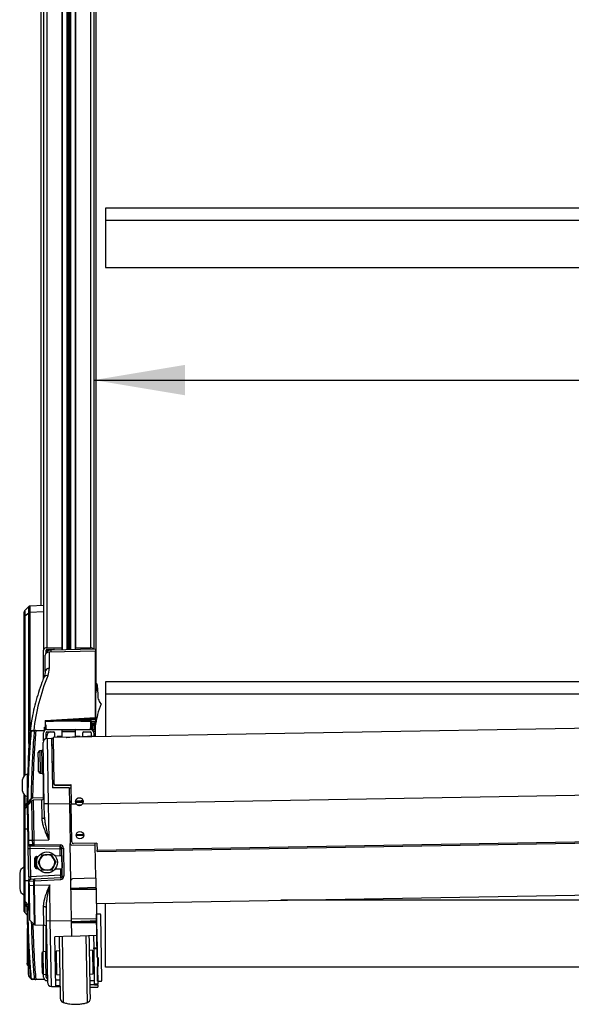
# Model space of a CAD drawing. Header units: millimetres. Extents: x 0 to 420, y 0 to 297.
# Tile 42 of 59: x 293 to 311, y 168 to 200. Entities that reach past the tile are written whole.
import ezdxf

# ---------------------------------------------------------------- set-up
doc = ezdxf.new("R2010")
doc.units = ezdxf.units.MM
doc.layers.add('QUOTE', color=174, linetype='Continuous')
doc.styles.add('SLDTEXTSTYLE3', font='TXT', dxfattribs={"width": 0.75})
doc.dimstyles.new('SLDDIMSTYLE0', dxfattribs={"dimtxt": 3, "dimasz": 3, "dimexe": 0, "dimexo": 0.0625, "dimgap": 0.75, "dimtad": 1, "dimlfac": 18.158119, "dimrnd": 1e-09, "dimzin": 12, "dimdsep": 46, "dimtxsty": 'SLDTEXTSTYLE3', "dimsah": 1, "dimcen": 0.09, "dimadec": 0, "dimazin": 3, "dimtfac": 1, "dimtdec": 3, "dimtofl": 0, "dimtmove": 0, "dimatfit": 3, "dimfxl": 0, "dimfrac": 2, "dimtolj": 1, "dimtzin": 12, "dimarcsym": 0})

# ---------------------------------------------------------------- blocks, each defined once
blk = doc.blocks.new('_D')
at = {"layer": 'QUOTE'}
for p, q in [((295.045, 188.032), (319.937, 188.032)), ((319.937, 188.032), (364.932, 188.032))]:
    blk.add_line(p, q, dxfattribs=at)
for points in [[(295.045, 188.032), (298.045, 187.532), (298.045, 188.532)], [(319.937, 188.032), (316.937, 188.532), (316.937, 187.532)]]:
    blk.add_solid(points, dxfattribs=at)
at = {"layer": 'QUOTE', "insert": (358.282, 191.899), "char_height": 3, "attachment_point": 1, "style": 'SLDTEXTSTYLE3'}
blk.add_mtext('452', dxfattribs=at)

msp = doc.modelspace()

# ---------------------------------------------------------------- linework, layer by layer
at = {"color": 7, "linetype": 'Continuous', "lineweight": 25}
for p, q in [((293.3925, 260.9325), (293.3925, 179.15508)), ((293.50265, 261.01039), (293.50265, 179.23296)), ((293.99003, 261.01039), (293.99003, 179.23296)), ((294.44713, 261.01039), (294.44713, 179.23296)), ((294.93451, 261.01039), (294.93451, 179.23296)), ((295.04466, 260.9325), (295.04466, 179.18312)), ((294.0038, 260.41458), (294.0038, 179.16384)), ((294.15781, 260.41458), (294.15781, 179.16669)), ((294.16754, 260.41173), (294.16754, 179.16687)), ((294.20885, 260.38256), (294.20885, 179.16764)), ((294.22831, 260.38256), (294.22831, 179.168)), ((294.26962, 260.41173), (294.26962, 179.16877)), ((294.27935, 260.41458), (294.27935, 179.16895)), ((294.43336, 260.41458), (294.43336, 179.1718)), ((295.10641, 259.7799), (295.10641, 178.05308)), ((295.11585, 259.50075), (295.11585, 178.05296)), ((293.30654, 254.5885), (293.30654, 180.62161)), ((295.43016, 193.68418), (295.43016, 193.29477)), ((319.5516, 193.68418), (295.43016, 193.68418)), ((295.43016, 193.29477), (295.43016, 191.7371)), ((295.43016, 193.29477), (319.5516, 193.29477)), ((295.43016, 191.7371), (319.5516, 191.7371)), ((292.90742, 180.58726), (292.77291, 180.441)), ((292.90873, 180.37387), (292.77397, 180.26732)), ((292.90873, 176.07942), (292.90873, 180.37387)), ((293.3925, 180.62577), (292.94445, 180.60411)), ((293.3925, 180.4088), (292.94708, 180.38727)), ((292.94709, 180.38676), (292.94709, 176.49428)), ((292.75918, 175.02161), (292.75918, 180.23965)), ((292.77397, 180.26732), (292.77397, 175.03531)), ((293.3925, 178.22142), (293.3925, 179.15508)), ((293.47511, 179.04826), (293.47511, 179.15508)), ((293.50265, 179.23296), (293.99003, 179.23296)), ((293.50265, 179.17455), (293.72844, 179.17455)), ((293.50265, 179.17455), (293.50265, 179.06756)), ((295.09973, 179.11464), (293.58045, 179.0865)), ((293.58045, 179.0865), (293.58045, 178.55372)), ((295.09973, 179.18414), (293.63552, 179.15702)), ((293.63552, 179.15702), (293.63552, 179.08752)), ((293.68438, 179.17455), (293.68438, 179.15793)), ((293.71192, 179.17455), (293.71192, 179.15844)), ((293.99003, 179.23296), (293.99003, 179.16359)), ((294.44713, 179.23296), (294.93451, 179.23296)), ((294.44713, 179.17205), (294.44713, 179.23296)), ((295.09973, 179.18414), (295.09973, 179.11464)), ((295.09973, 176.93669), (295.09973, 179.11464)), ((293.44757, 178.45642), (293.44757, 178.99002)), ((295.13361, 178.05274), (295.09973, 178.05316)), ((295.13361, 178.05274), (295.11074, 177.92264)), ((295.14214, 178.0421), (295.13361, 178.05274)), ((295.43016, 178.10753), (295.43016, 177.71811)), ((319.5516, 178.10753), (295.43016, 178.10753)), ((295.11074, 178.01815), (295.09973, 178.01815)), ((295.11074, 178.01768), (295.09973, 178.01768)), ((295.11074, 177.94539), (295.09973, 177.94539)), ((295.11074, 177.83759), (295.09973, 177.83759)), ((295.11074, 177.81881), (295.09973, 177.81881)), ((295.11074, 177.72667), (295.09973, 177.72667)), ((295.11074, 178.01768), (295.11074, 178.01815)), ((295.11074, 177.94539), (295.11074, 178.01768)), ((295.11074, 177.83759), (295.11074, 177.94539)), ((295.11074, 177.81881), (295.11074, 177.83759)), ((295.11074, 177.72667), (295.11074, 177.81881)), ((295.11074, 177.10079), (295.11074, 177.72667)), ((295.18233, 177.70636), (295.16757, 177.99012)), ((295.43016, 177.71811), (319.5516, 177.71811)), ((295.43016, 177.71811), (295.43016, 176.30732)), ((295.11074, 177.10079), (295.09973, 177.10079)), ((295.11074, 177.0229), (295.11074, 177.10079)), ((293.44757, 176.84489), (295.09973, 176.93669)), ((293.44757, 176.83403), (295.09973, 176.90543)), ((293.44757, 176.8018), (295.09973, 176.8732)), ((293.44757, 176.84489), (293.44757, 176.62361)), ((321.13013, 176.75592), (293.70856, 176.27727)), ((294.49486, 176.84706), (294.96205, 176.84011)), ((294.96205, 176.80812), (294.93451, 176.80761)), ((294.93451, 176.79954), (294.93451, 176.8076)), ((294.93451, 176.79954), (294.96205, 176.80006)), ((294.93451, 176.79954), (294.93451, 176.79293)), ((294.93451, 176.79293), (294.96205, 176.79327)), ((294.93451, 176.79293), (294.93451, 176.75256)), ((294.93451, 176.75256), (294.96205, 176.75255)), ((294.93451, 176.75256), (294.93451, 176.73218)), ((294.96205, 176.80006), (294.96205, 176.86725)), ((294.96205, 176.79327), (294.96205, 176.80006)), ((295.09688, 176.79485), (294.96205, 176.79327)), ((295.07359, 176.753), (295.08349, 176.76753)), ((295.08349, 176.55594), (295.08349, 176.76753)), ((295.09457, 176.78977), (295.09688, 176.79485)), ((295.09457, 176.78977), (295.09457, 176.57933)), ((295.11074, 177.0229), (295.09973, 177.0229)), ((295.09973, 176.93669), (295.09973, 176.90543)), ((295.09973, 176.90543), (295.09973, 176.8732)), ((295.09973, 176.8732), (295.09973, 176.80994)), ((295.11074, 176.86714), (295.09973, 176.86714)), ((295.09973, 176.85101), (295.11074, 176.85101)), ((295.09973, 176.60225), (295.09973, 176.80994)), ((295.11074, 176.86714), (295.11074, 177.0229)), ((295.11074, 176.85101), (295.11074, 176.86714)), ((293.41742, 176.505), (293.13732, 176.50013)), ((293.13828, 176.51432), (293.42893, 176.5194)), ((293.3925, 176.16986), (293.3925, 176.43842)), ((293.42004, 176.61887), (293.44757, 176.62361)), ((293.42004, 176.51982), (293.42004, 176.61887)), ((293.42494, 176.51933), (293.42004, 176.51982)), ((293.44757, 176.5338), (293.44757, 176.62361)), ((293.47511, 176.54506), (293.47511, 176.69462)), ((293.47511, 176.24525), (293.47511, 176.43842)), ((293.50265, 176.54856), (293.99003, 176.54856)), ((293.50265, 176.46595), (293.72844, 176.46595)), ((293.75598, 176.43842), (293.75598, 176.2781)), ((293.99003, 176.54856), (293.99003, 176.31175)), ((294.44713, 176.54092), (293.99003, 176.53603)), ((293.99003, 176.53547), (294.44713, 176.54036)), ((293.99003, 176.52919), (294.44713, 176.53717)), ((293.99003, 176.47412), (294.44713, 176.4821)), ((294.44713, 176.31175), (294.44713, 176.54856)), ((294.44713, 176.54856), (294.93451, 176.54856)), ((294.68118, 176.31342), (294.68118, 176.43842)), ((294.70872, 176.46595), (294.93451, 176.46595)), ((294.93451, 176.73218), (294.96205, 176.73251)), ((294.93451, 176.73218), (294.93451, 176.70158)), ((294.93451, 176.70158), (294.96205, 176.70192)), ((294.93451, 176.70158), (294.93451, 176.66755)), ((294.93451, 176.66755), (294.96205, 176.66759)), ((294.93451, 176.66755), (294.93451, 176.60087)), ((294.93451, 176.54856), (294.93451, 176.60087)), ((294.95775, 176.54608), (295.09973, 176.54856)), ((295.0311, 176.73254), (294.96205, 176.73251)), ((294.96205, 176.73251), (294.96205, 176.70192)), ((294.96205, 176.70192), (295.01712, 176.70148)), ((294.96205, 176.66759), (294.96205, 176.54616)), ((295.01712, 176.66723), (294.96205, 176.66759)), ((294.96205, 176.43842), (294.96205, 176.32814)), ((295.01712, 176.70148), (295.01712, 176.72818)), ((295.01712, 176.54712), (295.01712, 176.66723)), ((295.03059, 176.49228), (295.09973, 176.49349)), ((295.04466, 176.43842), (295.04466, 176.30059)), ((295.05242, 176.73946), (295.05242, 176.54773)), ((295.08349, 176.55594), (295.09457, 176.57933)), ((295.08349, 176.54828), (295.08349, 176.55594)), ((295.09457, 176.57933), (295.09457, 176.54847)), ((295.09973, 176.54856), (295.09973, 176.60225)), ((295.09973, 176.49349), (295.09973, 176.54856)), ((295.09973, 176.30155), (295.09973, 176.49349)), ((293.41607, 174.1003), (293.38096, 176.11222)), ((293.50265, 176.25137), (293.50265, 176.33031)), ((293.51141, 176.25211), (293.65378, 176.25957)), ((293.51141, 176.25211), (293.54893, 174.10262)), ((293.65378, 176.25957), (293.70785, 176.26241)), ((293.65378, 176.25957), (293.68232, 174.62473)), ((293.70925, 176.23755), (293.65418, 176.23706)), ((293.70785, 176.26241), (293.70881, 176.26246)), ((293.70785, 176.26241), (293.70829, 176.23754)), ((293.70856, 176.27727), (293.73481, 174.77333)), ((293.99003, 176.31175), (293.83858, 176.31175)), ((293.83858, 176.31175), (293.83858, 176.27954)), ((294.13272, 176.28467), (294.15001, 176.28558)), ((294.15001, 176.28558), (294.20408, 176.28841)), ((294.15002, 176.28498), (294.15001, 176.28558)), ((294.20408, 176.28841), (294.25863, 176.29127)), ((294.20408, 176.28841), (294.20413, 176.28592)), ((294.25863, 176.29127), (295.02953, 176.33167)), ((294.25863, 176.29127), (294.25871, 176.28687)), ((294.59857, 176.31175), (294.44713, 176.31175)), ((294.59857, 176.30909), (294.59857, 176.31175)), ((295.03008, 176.30034), (295.02953, 176.33167)), ((293.22685, 175.47401), (293.22144, 175.78412)), ((293.33996, 175.85352), (293.266, 175.83914)), ((293.266, 175.83914), (293.27872, 175.11046)), ((293.34654, 175.4761), (293.33996, 175.85352)), ((293.65763, 176.03932), (293.71266, 176.04221)), ((292.89686, 175.38868), (292.89686, 175.68678)), ((293.23227, 175.16389), (293.22685, 175.47401)), ((293.35313, 175.09867), (293.34654, 175.4761)), ((293.66736, 175.4817), (293.72243, 175.48266)), ((292.6986, 174.51651), (292.6986, 174.90201)), ((292.88343, 175.08099), (292.86381, 175.08099)), ((292.86381, 174.33752), (292.86381, 175.08099)), ((293.27872, 175.11046), (293.35313, 175.09867)), ((293.3925, 174.25996), (293.3925, 175.0713)), ((294.23312, 174.62473), (293.68232, 174.62473)), ((293.73505, 174.75935), (293.73481, 174.77333)), ((293.79079, 174.72185), (294.28636, 174.7305)), ((293.79101, 174.70893), (293.79079, 174.72185)), ((293.79101, 174.70893), (294.28658, 174.71758)), ((294.23312, 174.62473), (294.24202, 174.11472)), ((294.23312, 174.62473), (294.2882, 174.62473)), ((294.28636, 174.7305), (294.29763, 174.08435)), ((320.25028, 174.53735), (294.6653, 174.09076)), ((292.75918, 173.95913), (292.75918, 174.3969)), ((292.77397, 174.3832), (292.77397, 174.02558)), ((292.95952, 174.24593), (292.82307, 174.09961)), ((293.01314, 174.1982), (292.88092, 174.05135)), ((293.03564, 172.90944), (293.01314, 174.1982)), ((293.03268, 174.29779), (293.03608, 174.29801)), ((293.03608, 174.29801), (293.3925, 174.31009)), ((293.33405, 174.23117), (293.05119, 174.21634)), ((293.05119, 174.21634), (293.07399, 172.91011)), ((293.34485, 173.61274), (293.33405, 174.23117)), ((294.24106, 174.16979), (294.29613, 174.17075)), ((294.44868, 174.17341), (294.69534, 174.17771)), ((292.75918, 173.89869), (292.75918, 173.95913)), ((292.90873, 174.14108), (292.77397, 173.9967)), ((292.88093, 174.0508), (292.77397, 173.93621)), ((292.77397, 173.9967), (292.77397, 173.99666)), ((292.77397, 173.99666), (292.77397, 173.93621)), ((292.8861, 172.90683), (292.86679, 174.01354)), ((292.88092, 174.05135), (292.9009, 172.90709)), ((292.90873, 174.08224), (292.90873, 174.14108)), ((292.94709, 174.15854), (292.94709, 174.12484)), ((293.54893, 174.10262), (293.41607, 174.1003)), ((293.4238, 173.65789), (293.41607, 174.1003)), ((293.54893, 174.10262), (294.24202, 174.11472)), ((293.54893, 174.10262), (293.56959, 172.91876)), ((294.24202, 174.11472), (294.26497, 172.79993)), ((294.24299, 174.05966), (294.29805, 174.06062)), ((294.48061, 174.08754), (294.29763, 174.08435)), ((294.31926, 172.84542), (294.29763, 174.08435)), ((294.50977, 174.06432), (294.63697, 174.06654)), ((292.75918, 171.56385), (292.75918, 173.27247)), ((292.77397, 173.27247), (292.77397, 171.56388)), ((292.87972, 173.27247), (292.77397, 173.27247)), ((292.8861, 172.90683), (292.9009, 172.90709)), ((292.88854, 172.76728), (292.8861, 172.90683)), ((292.9009, 172.90709), (293.03564, 172.90944)), ((292.9009, 172.90709), (292.90333, 172.76754)), ((293.03564, 172.90944), (293.07399, 172.91011)), ((293.03816, 172.76519), (293.03564, 172.90944)), ((293.07399, 172.91011), (293.56959, 172.91876)), ((293.07399, 172.91011), (293.07651, 172.76586)), ((294.26004, 173.08287), (294.31508, 173.08471)), ((294.26029, 173.06852), (294.31535, 173.06948)), ((294.31561, 173.05425), (294.26054, 173.05417)), ((294.46683, 173.07212), (294.7145, 173.07645)), ((294.71365, 173.05484), (294.46786, 173.05448)), ((294.46834, 173.08983), (294.71156, 173.09796)), ((295.15016, 172.57626), (319.81856, 173.00685)), ((295.15098, 172.52946), (319.81938, 172.96005)), ((292.88854, 172.76728), (292.90333, 172.76754)), ((292.89094, 172.62971), (292.88854, 172.76728)), ((292.89094, 172.62971), (292.94408, 172.63064)), ((292.90722, 171.69724), (292.89094, 172.62971)), ((292.90333, 172.76754), (293.03816, 172.76519)), ((293.07747, 172.71083), (292.94264, 172.71318)), ((293.93967, 172.61326), (292.94408, 172.63064)), ((292.94408, 172.63064), (292.96036, 171.69817)), ((293.03816, 172.76519), (293.07651, 172.76586)), ((293.07651, 172.76586), (293.93727, 172.75083)), ((293.93823, 172.6958), (293.07747, 172.71083)), ((293.99282, 172.61419), (293.93967, 172.61326)), ((293.94341, 172.39933), (293.93967, 172.61326)), ((293.99233, 172.6417), (294.04548, 172.64263)), ((294.00836, 171.72369), (293.99233, 172.6417)), ((294.04548, 172.64263), (294.0615, 171.72462)), ((294.28635, 171.57508), (294.26497, 172.79993)), ((294.32052, 172.74582), (295.092, 172.75255)), ((295.14617, 172.80477), (294.37528, 172.79132)), ((295.092, 172.75255), (295.09111, 172.80381)), ((295.11123, 171.65129), (295.092, 172.75255)), ((295.14617, 172.80477), (295.15016, 172.57626)), ((295.15098, 172.52946), (295.15016, 172.57626)), ((293.1108, 172.02518), (293.10584, 172.30908)), ((293.13346, 172.30473), (293.13825, 172.03048)), ((293.1585, 172.36506), (293.22026, 172.36775)), ((293.16088, 172.31148), (293.16274, 172.20497)), ((293.21132, 172.16892), (293.28247, 172.29727)), ((293.28247, 172.29727), (293.35361, 172.42562)), ((293.64707, 172.43075), (293.72265, 172.30496)), ((293.72265, 172.30496), (293.79823, 172.17917)), ((293.77133, 172.39181), (293.94341, 172.39933)), ((293.94341, 172.39933), (293.98106, 172.40097)), ((293.99602, 172.37408), (294.0027, 171.99128)), ((293.16414, 172.12464), (293.16589, 172.0247)), ((293.16538, 171.97107), (293.22719, 171.97053)), ((293.2869, 172.04314), (293.21132, 172.16892)), ((293.36249, 171.91735), (293.2869, 172.04314)), ((293.72708, 172.05082), (293.65594, 171.92247)), ((293.79823, 172.17917), (293.72708, 172.05082)), ((293.77877, 171.96572), (293.951, 171.96421)), ((293.951, 171.96421), (293.95474, 171.75028)), ((293.951, 171.96421), (293.98869, 171.96388)), ((292.61005, 171.81333), (292.61005, 171.31769)), ((292.90722, 171.69724), (292.96036, 171.69817)), ((292.90722, 171.69724), (292.90962, 171.55967)), ((292.90873, 171.56388), (292.90873, 171.61033)), ((293.95474, 171.75028), (292.96036, 171.69817)), ((293.09646, 171.62268), (292.9618, 171.61562)), ((293.95618, 171.66774), (293.09646, 171.62268)), ((293.09742, 171.56765), (293.95714, 171.61271)), ((294.00788, 171.75121), (293.95474, 171.75028)), ((294.00836, 171.72369), (294.0615, 171.72462)), ((294.3093, 170.26028), (294.28635, 171.57508)), ((295.11123, 171.65129), (294.33998, 171.63109)), ((295.11123, 171.65129), (295.11651, 171.34844)), ((292.90873, 171.56388), (292.77397, 171.56388)), ((292.90873, 171.56336), (292.90955, 171.56335)), ((292.90962, 171.55967), (292.92441, 171.55992)), ((292.90962, 171.55967), (292.91205, 171.42012)), ((292.91205, 171.42012), (292.92685, 171.42038)), ((292.91205, 171.42012), (292.93137, 170.31341)), ((292.92441, 171.55992), (293.05907, 171.56698)), ((292.92685, 171.42038), (292.92441, 171.55992)), ((292.92685, 171.42038), (293.06159, 171.42273)), ((292.94682, 170.27612), (292.92685, 171.42038)), ((293.05907, 171.56698), (293.09742, 171.56765)), ((293.05907, 171.56698), (293.06159, 171.42273)), ((293.06159, 171.42273), (293.09994, 171.4234)), ((293.06159, 171.42273), (293.08408, 170.13397)), ((293.09994, 171.4234), (293.09742, 171.56765)), ((293.09994, 171.4234), (293.59554, 171.43205)), ((293.12274, 170.11717), (293.09994, 171.4234)), ((293.61621, 170.24819), (293.59554, 171.43205)), ((295.11651, 171.34844), (294.29079, 171.32084)), ((294.29104, 171.30649), (295.11699, 171.32091)), ((294.29129, 171.29214), (295.11747, 171.29337)), ((295.11651, 171.34844), (295.11699, 171.32091)), ((295.11699, 171.32091), (295.11747, 171.29337)), ((295.11747, 171.29337), (295.13429, 170.32976)), ((295.12564, 170.82534), (319.90417, 171.25785)), ((292.75918, 170.87722), (292.75918, 170.93766)), ((319.90987, 170.93124), (301.19277, 170.93124)), ((292.75918, 170.56061), (292.75918, 170.87722)), ((292.76931, 170.82175), (292.77747, 170.80514)), ((292.90873, 170.75576), (292.77397, 170.90014)), ((292.77397, 170.90014), (292.77397, 170.83969)), ((292.77397, 170.83969), (292.77397, 170.83965)), ((292.90873, 170.69527), (292.77397, 170.83965)), ((292.77397, 170.81201), (292.77397, 170.52305)), ((292.82298, 170.73684), (292.92591, 170.62646)), ((292.90873, 170.69527), (292.90873, 170.75576)), ((293.40595, 170.11222), (293.39515, 170.73065)), ((293.47563, 170.68829), (293.48335, 170.24587)), ((295.43016, 168.72837), (295.43016, 170.83065)), ((292.77397, 170.52305), (292.86248, 170.42814)), ((294.30834, 170.31535), (295.13429, 170.32976)), ((295.13278, 170.46744), (295.13189, 170.46742)), ((295.26114, 170.46968), (295.13278, 170.46744)), ((295.15733, 169.06106), (295.13278, 170.46744)), ((295.13429, 170.32976), (295.13576, 170.24554)), ((295.31007, 168.32241), (295.27355, 170.41482)), ((292.85831, 169.96421), (292.85831, 168.81772)), ((292.94682, 170.27612), (293.08408, 170.13397)), ((293.12274, 170.11717), (293.40595, 170.11222)), ((293.3925, 169.2337), (293.3925, 170.11246)), ((293.47511, 169.254), (293.47511, 170.07251)), ((293.61621, 170.24819), (293.48335, 170.24587)), ((293.48335, 170.24587), (293.51847, 168.23395)), ((293.61621, 170.24819), (294.3093, 170.26028)), ((293.65373, 168.0987), (293.61621, 170.24819)), ((294.31821, 169.75027), (294.3093, 170.26028)), ((294.31026, 170.20522), (295.13622, 170.21964)), ((295.13576, 170.24554), (295.13622, 170.21964)), ((295.13622, 170.21964), (295.13662, 170.19621)), ((295.13662, 170.19621), (295.14391, 169.77911)), ((294.31821, 169.75027), (293.76774, 169.73105)), ((293.79628, 168.09621), (293.76774, 169.73105)), ((294.00005, 169.74513), (294.03802, 167.56988)), ((294.31821, 169.75027), (295.14391, 169.77911)), ((294.83371, 167.56529), (294.79528, 169.76693)), ((295.03381, 169.77526), (295.04105, 169.3608)), ((295.14391, 169.77911), (295.15117, 169.36272)), ((292.89686, 168.48782), (292.89686, 169.44122)), ((295.04105, 169.3608), (295.15117, 169.36272)), ((295.0415, 169.33496), (295.04105, 169.3608)), ((295.15162, 169.33689), (295.0415, 169.33496)), ((295.0415, 169.33496), (295.06165, 168.18037)), ((295.15117, 169.36272), (295.15162, 169.33689)), ((295.15162, 169.33689), (295.17178, 168.18229)), ((293.33678, 169.17651), (293.34219, 168.8664)), ((293.45529, 169.24591), (293.38133, 169.23153)), ((293.39405, 168.50285), (293.38133, 169.23153)), ((293.45529, 169.24591), (293.46188, 168.86849)), ((293.80639, 169.09482), (293.77885, 169.09434)), ((293.91346, 169.27157), (293.8035, 169.26001)), ((293.8035, 169.26001), (293.81696, 168.48912)), ((295.0149, 169.28116), (294.9046, 169.28887)), ((295.02835, 168.51027), (295.0149, 169.28116)), ((295.04579, 169.08892), (295.01778, 169.11597)), ((295.18444, 169.03488), (295.15642, 169.06193)), ((295.18444, 169.03488), (295.18919, 168.76231)), ((292.86039, 168.80442), (292.88792, 168.77596)), ((292.88581, 168.77551), (292.89686, 168.77531)), ((292.88968, 168.78369), (292.89055, 168.78234)), ((293.34219, 168.8664), (293.3476, 168.55629)), ((293.46188, 168.86849), (293.46847, 168.49107)), ((295.02547, 168.67546), (295.05252, 168.70347)), ((295.16214, 168.7343), (295.18919, 168.76231)), ((295.17122, 168.2649), (295.16301, 168.7352)), ((319.5516, 168.72837), (295.43016, 168.72837)), ((293.3925, 168.39794), (293.3925, 168.50312)), ((293.39405, 168.50285), (293.46847, 168.49107)), ((293.47511, 168.39794), (293.47511, 168.48959)), ((293.51609, 168.3704), (293.50265, 168.3704)), ((293.78654, 168.65383), (293.81407, 168.65431)), ((293.81696, 168.48912), (293.92725, 168.48141)), ((294.91839, 168.49871), (295.02835, 168.51027)), ((293.4299, 168.31694), (293.13828, 168.32203)), ((293.51753, 168.28779), (293.50265, 168.28779)), ((293.65373, 168.0987), (293.79628, 168.09621)), ((293.79243, 168.31646), (293.93017, 168.31406)), ((293.93352, 168.12232), (293.79588, 168.11872)), ((293.79628, 168.09621), (293.85041, 168.09526)), ((293.85041, 168.09526), (293.84998, 168.12014)), ((293.85041, 168.09526), (293.93402, 168.0938)), ((294.92192, 168.29675), (295.05966, 168.29434)), ((295.06599, 168.15198), (294.92451, 168.14827)), ((294.92576, 168.07649), (295.1737, 168.07217)), ((295.06165, 168.18037), (295.17178, 168.18229)), ((295.06549, 168.18044), (295.06599, 168.15198)), ((295.06599, 168.15198), (295.17226, 168.15476)), ((295.17034, 168.26489), (295.17122, 168.2649)), ((295.17122, 168.2649), (295.29959, 168.26714)), ((295.17226, 168.15476), (295.17178, 168.18229)), ((295.17226, 168.15476), (295.1737, 168.07217))]:
    msp.add_line(p, q, dxfattribs=at)
at = {"color": 7, "linetype": 'Continuous', "lineweight": 25, "flags": 128}
for points in [[(292.77372, 180.43356), (292.77374, 180.42501), (292.77387, 180.33952), (292.77397, 180.26732), (292.77397, 180.26732), (292.77397, 180.26732)], [(294.96205, 176.75255), (295.0171, 176.75277), (295.02963, 176.75282), (295.07359, 176.753)], [(292.97248, 176.46295), (292.97236, 176.46141), (292.9724, 176.4573)], [(295.079, 176.5482), (295.08097, 176.55123), (295.08349, 176.55594)], [(293.4238, 173.65789), (293.42242, 173.64951), (293.41807, 173.64138), (293.41089, 173.63381), (293.40115, 173.62707), (293.3892, 173.62141), (293.37549, 173.61703), (293.36053, 173.61411), (293.34485, 173.61274)], [(293.1585, 172.36506), (293.1529, 172.36365), (293.14763, 172.35998), (293.14292, 172.35421), (293.13897, 172.34658), (293.13594, 172.3374), (293.13396, 172.32708), (293.13313, 172.31603), (293.13346, 172.30473)], [(293.13825, 172.03048), (293.13831, 172.01918), (293.13953, 172.00817), (293.14187, 171.99792), (293.14521, 171.98885), (293.14943, 171.98136), (293.15433, 171.97576), (293.15973, 171.97228), (293.16538, 171.97107)], [(293.39515, 170.73065), (293.41087, 170.72983), (293.42593, 170.72743), (293.43978, 170.72354), (293.45192, 170.7183), (293.46189, 170.7119), (293.46933, 170.70458), (293.47397, 170.69661), (293.47563, 170.68829)], [(292.9724, 168.37905), (292.97236, 168.37494), (292.97248, 168.3734)], [(293.13732, 168.33622), (293.24739, 168.33431), (293.4171, 168.33136)]]:
    msp.add_lwpolyline(points, dxfattribs=at)
at = {"color": 7, "linetype": 'Continuous', "lineweight": 25}
for centre, radius in [((294.59073, 173.07048), 0.12391), ((293.50478, 172.17405), 0.3442)]:
    msp.add_circle(centre, radius, dxfattribs=at)
for centre, radius, start, end in [((292.81425, 180.40459), 0.05507, 144.528638, 180.000282), ((292.94786, 180.32209), 0.06518, 90.680167, 126.89191), ((293.48888, 179.13561), 0.09832, 81.950533, 168.578246), ((293.4992, 179.15021), 0.02458, 81.950533, 168.578246), ((293.73136, 179.1484), 0.02632, 24.335425, 96.375038), ((294.94467, 179.12308), 0.11035, 32.879078, 95.280667), ((293.56662, 178.43322), 0.12129, 83.453528, 168.971924), ((293.50046, 178.20645), 0.108, 73.051124, 147.774502), ((293.02726, 176.4573), 0.05507, 91, 174.116668), ((293.00762, 176.45871), 0.0354, 127.104578, 173.127707), ((293.02826, 176.46505), 0.04735, 92.370345, 152.463973), ((293.14037, 176.46738), 0.04698, 92.552001, 153.765654), ((293.13487, 176.43836), 0.06182, 87.729165, 126.348276), ((293.19842, 176.50312), 0.06117, 169.451046, 182.800538), ((293.50265, 176.43842), 0.11014, 90, 180), ((293.50265, 176.43842), 0.02754, 90, 180), ((293.64033, 176.33031), 0.13768, 99.877751, 180), ((293.72844, 176.43842), 0.02754, 0, 90), ((294.70872, 176.43842), 0.02754, 90, 180), ((294.93451, 176.43842), 0.11014, 0, 90), ((294.93451, 176.43842), 0.02754, 360, 90), ((295.04618, 176.60227), 0.05355, 334.641094, 359.985633), ((293.51861, 176.11462), 0.13768, 93, 181), ((293.2765, 175.78508), 0.05507, 101, 181), ((293.32945, 175.90758), 0.05507, 281, 1), ((292.97372, 175.6854), 0.07687, 141.310571, 178.975443), ((293.28733, 175.16485), 0.05507, 181, 261), ((292.91608, 174.867), 0.22029, 103.726552, 170.854668), ((293.34452, 175.04428), 0.05507, 1, 81), ((292.91608, 174.55152), 0.22029, 189.145332, 256.273448), ((293.05407, 174.16135), 0.05507, 93, 138), ((293.32973, 174.31366), 0.08261, 273, 1), ((292.81417, 173.95913), 0.05499, 136.966936, 179.995842), ((292.92185, 174.0145), 0.05507, 138, 181), ((294.57151, 174.17175), 0.12391, 222.810315, 319.189685), ((292.9436, 172.76824), 0.05507, 181, 269), ((292.95195, 172.7613), 0.04901, 172.688157, 259.055483), ((293.08677, 172.75895), 0.04901, 172.688157, 259.055483), ((293.47174, 172.74523), 0.39578, 177.012899, 184.987101), ((294.33251, 172.73021), 0.39578, 177.012899, 184.987101), ((293.93535, 172.64071), 0.11014, 1, 89), ((293.93727, 172.64074), 0.05507, 1, 89), ((294.32004, 172.80089), 0.05507, 181, 270.5), ((294.37432, 172.84638), 0.05507, 181, 271), ((293.16091, 172.31004), 0.05507, 92.5, 181), ((293.12805, 172.36033), 0.05585, 246.572932, 275.55756), ((293.21594, 172.31244), 0.05507, 92.5, 181), ((293.50478, 172.17405), 0.25418, 151, 211), ((293.50478, 172.17405), 0.25418, 91, 151), ((293.50478, 172.17405), 0.25418, 31, 91), ((293.50478, 172.17405), 0.25418, 331, 31), ((292.83034, 171.81333), 0.22029, 108.847164, 180), ((293.13478, 171.97473), 0.05585, 86.44244, 115.427068), ((293.16586, 172.02614), 0.05507, 181, 269.5), ((293.22095, 172.02566), 0.05507, 181, 269.5), ((293.50478, 172.17405), 0.25418, 211, 271), ((293.50478, 172.17405), 0.25418, 271, 331), ((292.96468, 171.56063), 0.05507, 93, 181), ((292.97278, 171.56786), 0.04901, 102.944517, 189.311843), ((293.10744, 171.57491), 0.04901, 102.944517, 189.311843), ((293.4917, 171.60206), 0.39578, 177.012899, 184.987101), ((294.35142, 171.64711), 0.39578, 177.012899, 184.987101), ((293.9533, 171.72273), 0.05507, 273, 1), ((293.95137, 171.7227), 0.11014, 273, 1), ((294.34142, 171.57604), 0.05507, 91.5, 181), ((292.83034, 171.31769), 0.22029, 180, 251.058737), ((292.81417, 170.87722), 0.05499, 180.004158, 223.033064), ((292.94897, 170.79335), 0.05505, 223.034825, 242.853305), ((292.81425, 170.56061), 0.05507, 180, 223), ((292.98644, 170.31437), 0.05507, 181, 224), ((295.19852, 170.42668), 0.07596, 351.01324, 34.477027), ((293.1237, 170.17223), 0.05507, 224, 269), ((293.40451, 170.02963), 0.08261, 1, 89), ((293.39184, 169.17747), 0.05507, 101, 181), ((293.44478, 169.29997), 0.05507, 281, 1), ((293.03454, 168.48782), 0.13768, 180, 244.043771), ((293.02726, 168.37905), 0.05507, 185.883344, 269), ((293.00823, 168.37798), 0.03604, 187.305295, 232.462927), ((293.02826, 168.3713), 0.04735, 207.536177, 267.629629), ((293.13487, 168.39799), 0.06182, 233.652107, 272.270801), ((293.14037, 168.36897), 0.04698, 206.234453, 267.447965), ((293.19842, 168.33323), 0.06117, 177.199462, 190.548954), ((293.40267, 168.55725), 0.05507, 181, 261), ((293.50265, 168.39794), 0.11014, 180, 270), ((293.45985, 168.43667), 0.05507, 1, 81), ((293.50265, 168.39794), 0.02754, 180, 270), ((293.65613, 168.23635), 0.13768, 181, 269), ((295.23551, 168.30793), 0.07596, 327.522973, 10.98676), ((294.07857, 167.70145), 0.13768, 181, 252.873796), ((294.79468, 167.69732), 0.13768, 286.46601, 1)]:
    msp.add_arc(centre, radius, start, end, dxfattribs=at)
for centre, major_axis, ratio, start_param, end_param in [((293.58525, 178.98917), (0.13767, -0.0017), 0.70705294, 1.61442823, 3.15031797), ((293.64033, 179.0597), (0.13767, -0.0017), 0.70705294, 1.61442823, 3.07610027), ((292.34133, 178.52312), (1.23836, 0.06108), 0.70624659, 5.96763135, 6.24836348), ((305.85851, 176.10085), (12.821, 0.6324), 0.70624659, 2.82603869, 3.02637061), ((305.86331, 176.00355), (12.95876, 0.63243), 0.70626472, 2.96434356, 3.10713851), ((295.04466, 176.81004), (0.05507, -0.0004), 0.8632064, 5.96621943, 6.28945092), ((297.98006, 178.04317), (4.9823, 1.79219), 0.05592, 4.05554196, 4.05902626), ((322.05942, 173.8593), (111.09373, 3.3112), 0.01068764, 1.82306564, 1.82357743), ((322.05942, 173.8593), (111.09373, 3.3112), 0.01068764, 1.81940333, 1.82162016), ((333.93218, 175.40162), (105.19276, 0.53753), 0.01068764, 4.32543806, 4.32600339), ((333.93218, 175.40162), (105.19276, 0.53753), 0.01068764, 4.32758798, 4.33004587), ((292.94601, 172.6305), (-0.00337, 0.08268), 0.02317363, 6.28183585, 7.8514142), ((293.93775, 172.61319), (0.00048, 0.08261), 0.02324902, 4.71333618, 6.28291454), ((292.96228, 171.69837), (0.00048, 0.08275), 0.02317363, 1.57336376, 3.14294212), ((293.95281, 171.75028), (-0.00336, 0.08254), 0.02324902, 3.14186342, 4.71144178), ((334.02019, 170.35934), (105.14744, 3.13397), 0.01068764, 1.94928081, 1.95774725), ((322.10084, 171.48636), (111.14162, 0.56793), 0.01068764, 4.45960788, 4.46727771)]:
    msp.add_ellipse(centre, major_axis=major_axis, ratio=ratio, start_param=start_param, end_param=end_param, dxfattribs=at)
for points, knots in [([(292.75918, 180.23965), (292.75918, 180.26329), (292.75918, 180.33117), (292.75918, 180.39666), (292.75918, 180.39674), (292.75918, 180.39677)], [0, 0, 0, 0, 0.24203428, 0.6950389, 1, 1, 1, 1]), ([(292.94448, 180.60323), (292.94063, 180.60316), (292.93088, 180.603), (292.91779, 180.59614), (292.9089, 180.5897), (292.90605, 180.58571), (292.90597, 180.5856)], [0, 0, 0, 0, 0.26202951, 0.66279965, 0.99073107, 1, 1, 1, 1]), ([(292.90873, 180.37422), (292.90858, 180.38992), (292.90814, 180.43537), (292.90754, 180.4968), (292.90702, 180.54991), (292.9067, 180.58135), (292.90665, 180.58392), (292.90663, 180.58512)], [0, 0, 0, 0, 0.1198887, 0.34705409, 0.5742189, 0.80135331, 1, 1, 1, 1]), ([(292.90873, 180.37387), (292.90873, 180.37387), (292.90873, 180.37399), (292.90873, 180.37411), (292.90873, 180.37422)], [0, 0, 0, 0, 0.00627429, 1, 1, 1, 1]), ([(292.94451, 180.60279), (292.94454, 180.60156), (292.94459, 180.59893), (292.94498, 180.56683), (292.94563, 180.51254), (292.94636, 180.44975), (292.9469, 180.40331), (292.94708, 180.38727)], [0, 0, 0, 0, 0.19799327, 0.42533363, 0.65268175, 0.88003044, 1, 1, 1, 1]), ([(292.94708, 180.38727), (292.94709, 180.38716), (292.94709, 180.38699), (292.94709, 180.38681), (292.94709, 180.38676)], [0, 0, 0, 0, 0.65871431, 1, 1, 1, 1]), ([(293.44757, 178.45642), (293.44718, 178.44227), (293.44594, 178.39766), (293.43436, 178.33328), (293.41614, 178.28336), (293.40908, 178.26401)], [0, 0, 0, 0, 0.22142276, 0.69810927, 1, 1, 1, 1]), ([(293.40908, 178.26401), (293.38618, 178.206), (293.32009, 178.03864), (293.22342, 177.75968), (293.12636, 177.42661), (293.06274, 177.17588), (293.0369, 177.03593), (293.03177, 177.00815)], [0, 0, 0, 0, 0.14043028, 0.40519958, 0.66988681, 0.93446108, 1, 1, 1, 1]), ([(295.11074, 177.82333), (295.1143, 177.85613), (295.12282, 177.93478), (295.13502, 178.00258), (295.14214, 178.0421)], [0, 0, 0, 0, 0.41706278, 1, 1, 1, 1]), ([(295.11074, 177.74294), (295.11998, 177.78473), (295.13817, 177.86704), (295.15787, 177.94951), (295.16757, 177.99012)], [0, 0, 0, 0, 0.50757575, 1, 1, 1, 1]), ([(295.16757, 177.99012), (295.16524, 177.99951), (295.1607, 178.01779), (295.14821, 178.03415), (295.14214, 178.0421)], [0, 0, 0, 0, 0.51399551, 1, 1, 1, 1]), ([(295.28146, 177.39173), (295.25037, 177.44227), (295.18855, 177.5428), (295.1844, 177.65204), (295.18233, 177.70636)], [0, 0, 0, 0, 0.50279165, 1, 1, 1, 1]), ([(295.28146, 177.39173), (295.23935, 177.27362), (295.16443, 177.06345), (295.12603, 176.84848), (295.10921, 176.75431)], [0, 0, 0, 0, 0.56195146, 1, 1, 1, 1]), ([(294.93466, 176.80748), (294.7659, 176.81009), (294.48018, 176.81452), (294.14665, 176.81961), (293.98188, 176.8221), (293.93407, 176.82282)], [0, 0, 0, 0, 0.50597935, 0.85666363, 1, 1, 1, 1]), ([(294.96205, 176.79327), (294.96205, 176.78847), (294.96205, 176.77885), (294.96205, 176.76395), (294.96205, 176.75517), (294.96205, 176.75255)], [0, 0, 0, 0, 0.41242249, 0.82484907, 1, 1, 1, 1]), ([(294.96205, 176.75255), (294.96205, 176.75139), (294.96205, 176.74715), (294.96205, 176.73981), (294.96205, 176.73495), (294.96205, 176.73251)], [0, 0, 0, 0, 0.15860603, 0.57932706, 1, 1, 1, 1]), ([(295.07359, 176.753), (295.07097, 176.75048), (295.06476, 176.74453), (295.05693, 176.74132), (295.05242, 176.73946)], [0, 0, 0, 0, 0.42302169, 1, 1, 1, 1]), ([(295.08349, 176.76753), (295.08669, 176.77412), (295.09053, 176.78201), (295.094, 176.78867), (295.09457, 176.78977)], [0, 0, 0, 0, 0.83503843, 1, 1, 1, 1]), ([(295.10037, 176.30157), (295.10047, 176.32835), (295.10077, 176.4172), (295.09963, 176.56816), (295.10601, 176.69225), (295.10921, 176.75431)], [0, 0, 0, 0, 0.177447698, 0.588650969, 1, 1, 1, 1]), ([(295.10921, 176.75431), (295.10921, 176.75431), (295.10923, 176.78527), (295.1091, 176.81818), (295.10897, 176.85109)], [0, 0, 0, 0, 0.00003175, 1, 1, 1, 1]), ([(292.85609, 174.1385), (292.85688, 174.17667), (292.86053, 174.35373), (292.86852, 174.66232), (292.88185, 175.06067), (292.89839, 175.44176), (292.91856, 175.8019), (292.94241, 176.14419), (292.96218, 176.35057), (292.9724, 176.4573)], [0, 0, 0, 0, 0.04269937, 0.19805876, 0.35341834, 0.51622811, 0.67375328, 0.83127896, 1, 1, 1, 1]), ([(292.98627, 176.48695), (292.97604, 176.37944), (292.9563, 176.1719), (292.93243, 175.82722), (292.91226, 175.46443), (292.89574, 175.0805), (292.88242, 174.67935), (292.8744, 174.3652), (292.87065, 174.18336), (292.86979, 174.14178)], [0, 0, 0, 0, 0.16811584, 0.32452999, 0.48205551, 0.64429829, 0.79858682, 0.95394742, 1, 1, 1, 1]), ([(293.09822, 176.48815), (293.07934, 176.48795), (293.04157, 176.48753), (293.0047, 176.48714), (292.98627, 176.48695)], [0, 0, 0, 0, 0.49993989, 1, 1, 1, 1]), ([(292.9932, 174.2756), (292.99559, 174.38303), (293.00037, 174.5979), (293.00949, 174.9113), (293.02022, 175.21683), (293.03422, 175.54487), (293.05174, 175.87393), (293.07328, 176.201), (293.08989, 176.39225), (293.09822, 176.48815)], [0, 0, 0, 0, 0.12808661, 0.25617325, 0.38634783, 0.51652245, 0.68942454, 0.8442607, 1, 1, 1, 1]), ([(293.0263, 176.51237), (293.04474, 176.51269), (293.08162, 176.51333), (293.11939, 176.51399), (293.13828, 176.51432)], [0, 0, 0, 0, 0.50001884, 1, 1, 1, 1]), ([(293.13732, 176.50013), (293.12902, 176.40422), (293.11243, 176.21239), (293.0909, 175.88441), (293.07186, 175.52549), (293.05569, 175.13326), (293.0426, 174.72472), (293.03571, 174.44148), (293.03268, 174.29783), (293.03268, 174.29779)], [0, 0, 0, 0, 0.15631003, 0.3126199, 0.48667498, 0.65766946, 0.82896324, 0.9999575, 1, 1, 1, 1]), ([(294.96205, 176.66759), (294.96205, 176.67394), (294.96205, 176.6864), (294.96205, 176.69716), (294.96205, 176.70171), (294.96205, 176.70192)], [0, 0, 0, 0, 0.49792603, 0.9771573, 1, 1, 1, 1]), ([(295.01712, 176.70148), (295.01712, 176.69638), (295.01712, 176.68639), (295.01712, 176.67354), (295.01712, 176.66723)], [0, 0, 0, 0, 0.509444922, 1, 1, 1, 1]), ([(295.05242, 176.73946), (295.04982, 176.7386), (295.04266, 176.7362), (295.0356, 176.73397), (295.0311, 176.73254)], [0, 0, 0, 0, 0.36162203, 1, 1, 1, 1]), ([(293.73481, 174.77333), (293.7364, 174.76625), (293.73939, 174.75296), (293.75158, 174.73626), (293.76942, 174.72524), (293.78338, 174.72302), (293.79079, 174.72185)], [0, 0, 0, 0, 0.2679569, 0.50296413, 0.73634408, 1, 1, 1, 1]), ([(293.73505, 174.75935), (293.73664, 174.75241), (293.73964, 174.73935), (293.75187, 174.72298), (293.7697, 174.71223), (293.78361, 174.71007), (293.79101, 174.70893)], [0, 0, 0, 0, 0.26562007, 0.49975251, 0.73402076, 1, 1, 1, 1]), ([(292.90873, 174.14108), (292.90899, 174.14814), (292.90958, 174.16462), (292.91767, 174.18135), (292.92228, 174.1909)], [0, 0, 0, 0, 0.4289971, 1, 1, 1, 1]), ([(292.92228, 174.1909), (292.92398, 174.19568), (292.93076, 174.21475), (292.95691, 174.24476), (292.9846, 174.2701), (292.99804, 174.28084), (292.99805, 174.28085)], [0, 0, 0, 0, 0.16213624, 0.64683346, 0.9996859, 1, 1, 1, 1]), ([(293.03608, 174.29801), (293.02365, 174.28739), (292.99403, 174.26208), (292.96384, 174.22262), (292.94881, 174.18682), (292.94752, 174.16561), (292.94709, 174.15854)], [0, 0, 0, 0, 0.22433869, 0.53460502, 0.84487137, 1, 1, 1, 1]), ([(293.03268, 174.29779), (293.02736, 174.29681), (293.01673, 174.29486), (293.0053, 174.28799), (292.99987, 174.28265), (292.99805, 174.28085)], [0, 0, 0, 0, 0.39955767, 0.79806579, 1, 1, 1, 1]), ([(294.48061, 174.08754), (294.47242, 174.1003), (294.45614, 174.12569), (294.45044, 174.1553), (294.44761, 174.17002)], [0, 0, 0, 0, 0.50258036, 1, 1, 1, 1]), ([(294.44762, 174.17002), (294.44976, 174.18755), (294.45378, 174.2203), (294.4758, 174.25656), (294.49951, 174.27774), (294.52079, 174.2903), (294.54428, 174.29791), (294.56911, 174.3006), (294.59401, 174.29889), (294.61774, 174.29215), (294.6395, 174.28037), (294.6642, 174.25978), (294.68816, 174.2246), (294.6929, 174.19189), (294.69539, 174.17473)], [0, 0, 0, 0, 0.133391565, 0.249170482, 0.313315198, 0.374697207, 0.436013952, 0.499971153, 0.563707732, 0.624936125, 0.68638534, 0.750756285, 0.869322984, 1, 1, 1, 1]), ([(294.44764, 174.16836), (294.44981, 174.18557), (294.45387, 174.2178), (294.4802, 174.26007), (294.51988, 174.28878), (294.56912, 174.2986), (294.61881, 174.29068), (294.65959, 174.26309), (294.68814, 174.22209), (294.69292, 174.1899), (294.69542, 174.17306)], [0, 0, 0, 0, 0.13254584, 0.2481512, 0.37381382, 0.49996164, 0.62579161, 0.75175571, 0.87016165, 1, 1, 1, 1]), ([(294.69539, 174.17473), (294.69306, 174.1597), (294.68842, 174.12978), (294.67298, 174.10373), (294.6653, 174.09076)], [0, 0, 0, 0, 0.5025423, 1, 1, 1, 1]), ([(292.75918, 173.95918), (292.75925, 173.96843), (292.75935, 173.9808), (292.76567, 173.99339), (292.76727, 173.99656)], [0, 0, 0, 0, 0.74815963, 1, 1, 1, 1]), ([(292.75918, 173.27247), (292.75918, 173.34295), (292.75918, 173.45103), (292.75918, 173.6135), (292.75918, 173.75306), (292.75918, 173.86888), (292.75918, 173.88875), (292.75918, 173.89869)], [0, 0, 0, 0, 0.22055615, 0.33820298, 0.55867094, 0.77936626, 1, 1, 1, 1]), ([(292.7773, 174.03166), (292.77461, 174.02773), (292.77096, 174.02238), (292.76984, 174.01623), (292.76954, 174.01459)], [0, 0, 0, 0, 0.734541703, 1, 1, 1, 1]), ([(292.77397, 173.93621), (292.77397, 173.93621), (292.77394, 173.9346), (292.77387, 173.92512), (292.77379, 173.89258), (292.77374, 173.84204), (292.7737, 173.75377), (292.77372, 173.60661), (292.77383, 173.42616), (292.77393, 173.31213), (292.77397, 173.27247), (292.77397, 173.27247)], [0, 0, 0, 0, 0.000003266, 0.108975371, 0.221098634, 0.33008382, 0.442226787, 0.662336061, 0.882402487, 0.999996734, 1, 1, 1, 1]), ([(292.78777, 174.04651), (292.78388, 174.03919), (292.77497, 174.02244), (292.77433, 174.00597), (292.77397, 173.9967)], [0, 0, 0, 0, 0.43718231, 1, 1, 1, 1]), ([(292.82553, 174.10054), (292.82145, 174.09676), (292.80951, 174.08567), (292.79639, 174.06764), (292.79062, 174.05351), (292.78777, 174.04651)], [0, 0, 0, 0, 0.20732418, 0.60782042, 1, 1, 1, 1]), ([(293.56959, 172.91876), (293.56936, 172.91928), (293.56226, 172.93539), (293.52558, 173.0188), (293.46031, 173.16887), (293.39602, 173.3446), (293.35465, 173.4931), (293.34811, 173.57289), (293.34485, 173.61274)], [0, 0, 0, 0, 0.002215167, 0.068498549, 0.354653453, 0.640385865, 0.820422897, 1, 1, 1, 1]), ([(293.4238, 173.65789), (293.42617, 173.61502), (293.43091, 173.52924), (293.45816, 173.37128), (293.49944, 173.18478), (293.54137, 173.02519), (293.56488, 172.9365), (293.56944, 172.91933), (293.56959, 172.91876)], [0, 0, 0, 0, 0.1775403, 0.35529697, 0.64300848, 0.93090321, 0.99771306, 1, 1, 1, 1]), ([(293.16088, 172.31148), (293.16065, 172.31105), (293.16005, 172.30992), (293.15376, 172.30792), (293.1437, 172.30606), (293.13597, 172.30506), (293.13346, 172.30473)], [0, 0, 0, 0, 0.20105248, 0.52429981, 0.844996, 1, 1, 1, 1]), ([(293.35361, 172.42562), (293.35618, 172.42567), (293.40455, 172.42651), (293.45375, 172.42737), (293.50034, 172.42819)], [0, 0, 0, 0, 0.0529743, 1, 1, 1, 1]), ([(293.50034, 172.42819), (293.53941, 172.42887), (293.58864, 172.42973), (293.63708, 172.43057), (293.64707, 172.43075)], [0, 0, 0, 0, 0.79381431, 1, 1, 1, 1]), ([(293.98106, 172.40097), (293.98344, 172.40087), (293.9878, 172.40069), (293.99208, 172.39707), (293.99448, 172.3912), (293.9957, 172.38324), (293.99591, 172.37723), (293.99602, 172.37408)], [0, 0, 0, 0, 0.231002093, 0.42385575, 0.617215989, 0.799696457, 1, 1, 1, 1]), ([(293.16589, 172.0247), (293.16564, 172.02512), (293.165, 172.02623), (293.15865, 172.02801), (293.14852, 172.02951), (293.14077, 172.03024), (293.13825, 172.03048)], [0, 0, 0, 0, 0.20105248, 0.52429981, 0.844996, 1, 1, 1, 1]), ([(293.50921, 171.91991), (293.46262, 171.9191), (293.41342, 171.91824), (293.36505, 171.91739), (293.36249, 171.91735)], [0, 0, 0, 0, 0.9470257, 1, 1, 1, 1]), ([(293.65594, 171.92247), (293.64595, 171.9223), (293.59751, 171.92145), (293.54829, 171.92059), (293.50921, 171.91991)], [0, 0, 0, 0, 0.20618569, 1, 1, 1, 1]), ([(293.98869, 171.96388), (293.99106, 171.96406), (293.99542, 171.9644), (293.99957, 171.96817), (294.00176, 171.97412), (294.0027, 171.98212), (294.0027, 171.98813), (294.0027, 171.99128)], [0, 0, 0, 0, 0.23100209, 0.42385575, 0.61721599, 0.79969646, 1, 1, 1, 1]), ([(292.75918, 170.93766), (292.75918, 170.94736), (292.75918, 170.96224), (292.75918, 171.04506), (292.75918, 171.16474), (292.75918, 171.35253), (292.75918, 171.49342), (292.75918, 171.56385)], [0, 0, 0, 0, 0.22055615, 0.33820298, 0.55867094, 0.77936626, 1, 1, 1, 1]), ([(292.77397, 171.56388), (292.77397, 171.56388), (292.77394, 171.5266), (292.77387, 171.4519), (292.77379, 171.34307), (292.77374, 171.24056), (292.7737, 171.11629), (292.77372, 170.99009), (292.77383, 170.91705), (292.77393, 170.90188), (292.77397, 170.90014), (292.77397, 170.90014)], [0, 0, 0, 0, 0.00000327, 0.1105476, 0.22109252, 0.33165345, 0.44221475, 0.66232878, 0.88239995, 0.99999673, 1, 1, 1, 1]), ([(292.90873, 170.75579), (292.90858, 170.75749), (292.90814, 170.7624), (292.90754, 170.7882), (292.90701, 170.83923), (292.9067, 170.91151), (292.90658, 171.00469), (292.90671, 171.11898), (292.90708, 171.24766), (292.90767, 171.38223), (292.90825, 171.48766), (292.90863, 171.54822), (292.90873, 171.56336)], [0, 0, 0, 0, 0.0582884, 0.1687334, 0.27917811, 0.38960805, 0.5000379, 0.62108268, 0.74212763, 0.85264156, 0.96315578, 1, 1, 1, 1]), ([(292.90873, 171.56336), (292.90873, 171.56353), (292.90873, 171.56371), (292.90873, 171.56388), (292.90873, 171.56388)], [0, 0, 0, 0, 0.99372571, 1, 1, 1, 1]), ([(293.39515, 170.73065), (293.39703, 170.77059), (293.40077, 170.85056), (293.43694, 171.00042), (293.49506, 171.17828), (293.55505, 171.33053), (293.5888, 171.41517), (293.59533, 171.43152), (293.59554, 171.43205)], [0, 0, 0, 0, 0.1795771, 0.35961414, 0.64534655, 0.93150145, 0.99778483, 1, 1, 1, 1]), ([(293.59554, 171.43205), (293.59541, 171.43148), (293.59145, 171.41416), (293.57105, 171.3247), (293.53471, 171.16374), (293.49997, 170.97592), (293.47825, 170.8171), (293.4765, 170.73121), (293.47563, 170.68829)], [0, 0, 0, 0, 0.00228694, 0.06909679, 0.35699152, 0.64470303, 0.8224597, 1, 1, 1, 1]), ([(292.76726, 170.83981), (292.76567, 170.84298), (292.75935, 170.85555), (292.75925, 170.86792), (292.75918, 170.87718)], [0, 0, 0, 0, 0.25146729, 1, 1, 1, 1]), ([(292.77397, 170.83965), (292.77433, 170.83038), (292.77495, 170.81399), (292.78381, 170.79733), (292.78766, 170.79008)], [0, 0, 0, 0, 0.56559426, 1, 1, 1, 1]), ([(292.78766, 170.79008), (292.79054, 170.78301), (292.79633, 170.76879), (292.80951, 170.75068), (292.82145, 170.73959), (292.82553, 170.73581)], [0, 0, 0, 0, 0.39495763, 0.79362369, 1, 1, 1, 1]), ([(292.9724, 168.37905), (292.96218, 168.48576), (292.94242, 168.69213), (292.91856, 169.0344), (292.89839, 169.39454), (292.88185, 169.77563), (292.86852, 170.17399), (292.86055, 170.48148), (292.85692, 170.65743), (292.85616, 170.6945)], [0, 0, 0, 0, 0.16890979, 0.326632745, 0.484355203, 0.647372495, 0.802928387, 0.958484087, 1, 1, 1, 1]), ([(292.86979, 170.69457), (292.87065, 170.65298), (292.87439, 170.4716), (292.88241, 170.15744), (292.89573, 169.75622), (292.91225, 169.37231), (292.93241, 169.00953), (292.95626, 168.66476), (292.97604, 168.45689), (292.98627, 168.3494)], [0, 0, 0, 0, 0.04606899, 0.20089489, 0.35572093, 0.51796751, 0.67493676, 0.83190644, 1, 1, 1, 1]), ([(292.90873, 170.75576), (292.90873, 170.75576), (292.90873, 170.75577), (292.90873, 170.75578), (292.90873, 170.75579)], [0, 0, 0, 0, 0.00627429, 1, 1, 1, 1]), ([(292.90873, 170.75576), (292.91328, 170.75174), (292.92077, 170.74513), (292.93432, 170.73968), (292.94264, 170.73879), (292.94709, 170.73831)], [0, 0, 0, 0, 0.419596, 0.68990633, 1, 1, 1, 1]), ([(292.87121, 170.10301), (292.86746, 170.06946), (292.85999, 170.00262), (292.85888, 169.97698), (292.85833, 169.96421)], [0, 0, 0, 0, 0.5018635, 1, 1, 1, 1]), ([(293.09823, 168.3482), (293.08944, 168.44976), (293.07214, 168.64958), (293.05086, 168.97841), (293.03213, 169.3322), (293.01645, 169.71767), (293.00625, 170.0184), (293.00217, 170.19049), (293.00148, 170.21951)], [0, 0, 0, 0, 0.19087573, 0.37553789, 0.56019988, 0.7605492, 0.95962401, 1, 1, 1, 1]), ([(293.04149, 170.17808), (293.04197, 170.15796), (293.04583, 169.99736), (293.05572, 169.70728), (293.07129, 169.32312), (293.09, 168.96831), (293.11127, 168.63851), (293.12854, 168.43808), (293.13732, 168.33622)], [0, 0, 0, 0, 0.02842721, 0.22691644, 0.43058449, 0.61828953, 0.80599472, 1, 1, 1, 1]), ([(293.90536, 169.73585), (293.90572, 169.71509), (293.90706, 169.63851), (293.90979, 169.48164), (293.91363, 169.26204), (293.91767, 169.03041), (293.92165, 168.80223), (293.92546, 168.58429), (293.92909, 168.37634), (293.93193, 168.21352), (293.93405, 168.09226), (293.93604, 167.97808), (293.93816, 167.85663), (293.93991, 167.75642), (293.94083, 167.70365), (293.94082, 167.70392), (293.94082, 167.70403)], [0, 0, 0, 0, 0.03211508, 0.1184421, 0.20476913, 0.28930224, 0.37046125, 0.4470336, 0.52360596, 0.60476496, 0.64709094, 0.68940661, 0.77573363, 0.86206065, 0.94659376, 1, 1, 1, 1]), ([(294.93225, 167.70478), (294.93226, 167.70444), (294.93227, 167.70385), (294.93183, 167.7292), (294.93105, 167.7734), (294.92954, 167.85998), (294.92698, 168.00665), (294.92384, 168.1867), (294.92035, 168.38656), (294.91667, 168.59748), (294.91281, 168.81844), (294.90947, 169.00969), (294.90677, 169.16486), (294.90403, 169.32139), (294.9008, 169.50662), (294.89791, 169.67251), (294.89659, 169.74797), (294.8962, 169.77046)], [0, 0, 0, 0, 0.05316049, 0.09529164, 0.13741265, 0.22334244, 0.30927223, 0.39341636, 0.47420192, 0.55042192, 0.62664193, 0.70742749, 0.74955863, 0.79167965, 0.87760944, 0.96353923, 1, 1, 1, 1]), ([(292.85836, 168.81794), (292.85834, 168.81797), (292.85598, 168.82151), (292.86356, 168.88141), (292.87862, 168.97444), (292.88617, 169.02107)], [0, 0, 0, 0, 0.00350793, 0.50058714, 1, 1, 1, 1]), ([(292.98627, 168.3494), (293.0047, 168.34921), (293.04157, 168.34882), (293.07934, 168.3484), (293.09823, 168.3482)], [0, 0, 0, 0, 0.50002177, 1, 1, 1, 1]), ([(293.13828, 168.32203), (293.11939, 168.32236), (293.08162, 168.32302), (293.04474, 168.32366), (293.0263, 168.32398)], [0, 0, 0, 0, 0.500019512, 1, 1, 1, 1]), ([(294.0366, 167.57118), (294.04274, 167.569), (294.08752, 167.5531), (294.16247, 167.5369), (294.26253, 167.51971), (294.36041, 167.50971), (294.42982, 167.50927), (294.46749, 167.50904)], [0, 0, 0, 0, 0.04465935, 0.32599528, 0.52396083, 0.74163101, 1, 1, 1, 1]), ([(294.46749, 167.50904), (294.51928, 167.5115), (294.59251, 167.51498), (294.69996, 167.53228), (294.77086, 167.5466), (294.81926, 167.56187), (294.83372, 167.56643)], [0, 0, 0, 0, 0.41774359, 0.59067438, 0.87770264, 1, 1, 1, 1])]:
    msp.add_open_spline(points, degree=3, knots=knots, dxfattribs=at)
for points in [[(292.94709, 180.38676), (292.94349, 180.38651), (292.9363, 180.38603), (292.92605, 180.38333), (292.91656, 180.37939), (292.91134, 180.37571), (292.90873, 180.37387)], [(292.75918, 180.23965), (292.75936, 180.24219), (292.75973, 180.24727), (292.76275, 180.2546), (292.76733, 180.26147), (292.77176, 180.26537), (292.77397, 180.26732)], [(292.77397, 173.9967), (292.77176, 173.99405), (292.76733, 173.98877), (292.76275, 173.97944), (292.75973, 173.9695), (292.75936, 173.96262), (292.75918, 173.95918)], [(292.77397, 173.93621), (292.77176, 173.93357), (292.76733, 173.92828), (292.76275, 173.91896), (292.75973, 173.90901), (292.75936, 173.90213), (292.75918, 173.89869)], [(292.90873, 174.14108), (292.91134, 174.14357), (292.91656, 174.14856), (292.92605, 174.1539), (292.9363, 174.15755), (292.94349, 174.15821), (292.94709, 174.15854)], [(292.77397, 173.27247), (292.77176, 173.27247), (292.76733, 173.27247), (292.76275, 173.27247), (292.75973, 173.27247), (292.75936, 173.27247), (292.75918, 173.27247)], [(292.77397, 171.56388), (292.77176, 171.56388), (292.76733, 171.56387), (292.76275, 171.56387), (292.75973, 171.56386), (292.75936, 171.56385), (292.75918, 171.56385)], [(292.77397, 170.90014), (292.77176, 170.90278), (292.76733, 170.90807), (292.76275, 170.91739), (292.75973, 170.92734), (292.75936, 170.93422), (292.75918, 170.93766)], [(292.77397, 170.83965), (292.77176, 170.8423), (292.76733, 170.84758), (292.76275, 170.85691), (292.75973, 170.86685), (292.75936, 170.87373), (292.75918, 170.87718)]]:
    msp.add_open_spline(points, degree=3, dxfattribs=at)

# ---------------------------------------------------------------- dimensions: what is measured, and where the dimension line sits
at = {"layer": 'QUOTE'}
dim = msp.add_linear_dim(base=(319.9371, 188.0315), p1=(295.04466, 178.08808), p2=(319.9371, 179.15508), dimstyle='SLDDIMSTYLE0', dxfattribs=at)
dim.commit()
dim.dimension.update_dxf_attribs({"geometry": '_D', "text_midpoint": (361.60665, 188.0315), "dimtype": 160})

doc.saveas('drawing.dxf')
